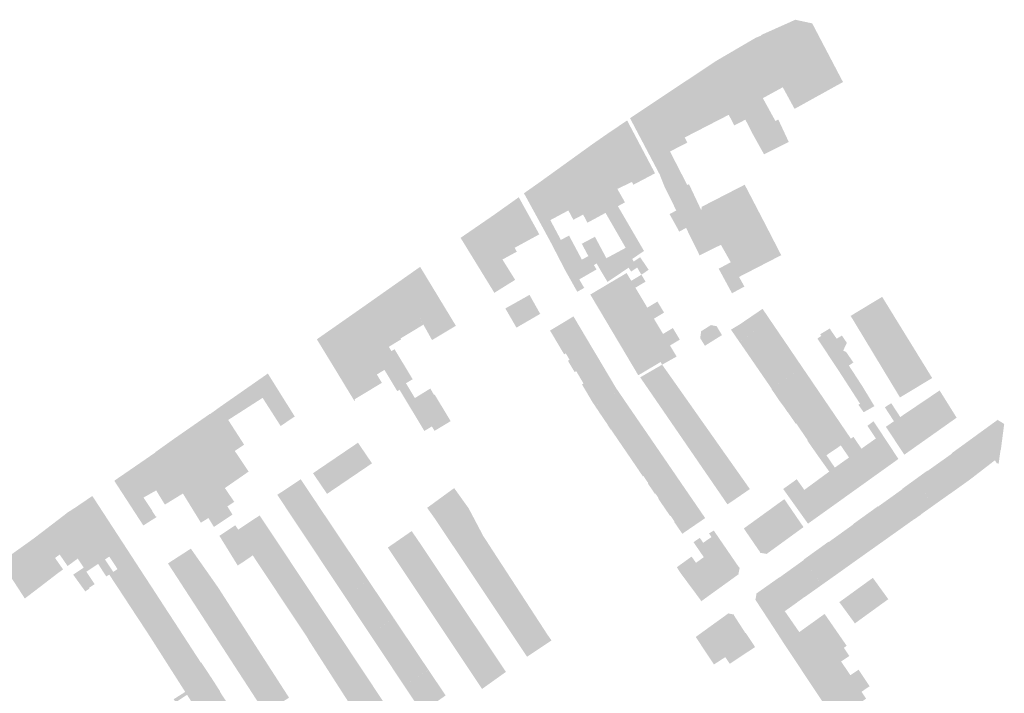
# Model space of a CAD drawing. Header units: inches. Extents: x 83302 to 84680, y 446320 to 447208.
# Tile 6 of 7: x 83901 to 84164, y 447028 to 447208. Entities that reach past the tile are written whole.
import ezdxf

# ---------------------------------------------------------------- set-up
doc = ezdxf.new("R2010")
doc.units = ezdxf.units.IN
doc.header["$MEASUREMENT"] = 0

msp = doc.modelspace()

# ---------------------------------------------------------------- hatches: boundary and pattern name
for points in [[(84111.54, 447207.39), (84112.71, 447207.14), (84112.71, 447207.04), (84120.88, 447191.46), (84107.93, 447184.29), (84097.56, 447203.3), (84099.04, 447203.9), (84098.98, 447204.03), (84108, 447208.06), (84108.02, 447208.14), (84111.54, 447207.39), (84111.54, 447207.39)], [(84099.45, 447187.15), (84092.28, 447200.22), (84097.56, 447203.3), (84104.78, 447190.07), (84099.45, 447187.15)], [(84092.28, 447200.22), (84102.81, 447181.04), (84103.57, 447181.46), (84106.39, 447175.43), (84099.77, 447172.13), (84096.77, 447177.52), (84094.78, 447181.4), (84086.97, 447197.12), (84092.28, 447200.22), (84092.28, 447200.22)], [(84086.97, 447197.12), (84094.78, 447181.4), (84093.08, 447180.52), (84091.8, 447179.86), (84090.34, 447182.7), (84089.57, 447182.31), (84088.89, 447183.51), (84088.59, 447183.31), (84085.34, 447189.43), (84082.34, 447194.04), (84086.97, 447197.12), (84086.97, 447197.12)], [(84083.45, 447179.16), (84080.15, 447184.87), (84080.65, 447185.19), (84079.37, 447186.88), (84080.01, 447187.39), (84077.56, 447190.87), (84082.34, 447194.04), (84085.34, 447189.43), (84088.59, 447183.31), (84088.89, 447183.51), (84089.57, 447182.31), (84083.45, 447179.16)], [(84078.55, 447176.64), (84072.85, 447187.73), (84077.56, 447190.87), (84080.01, 447187.39), (84079.37, 447186.88), (84080.65, 447185.19), (84080.15, 447184.87), (84083.45, 447179.16), (84078.55, 447176.64)], [(84072.85, 447187.73), (84079.26, 447175.28), (84074.62, 447172.89), (84073.71, 447172.77), (84067.65, 447184.28), (84072.85, 447187.73), (84072.85, 447187.73)], [(84067.65, 447184.28), (84073.71, 447172.77), (84074.62, 447172.89), (84077.94, 447166.44), (84073.06, 447163.71), (84071.87, 447166.73), (84064.05, 447181.57), (84063.95, 447181.75), (84063.93, 447181.8), (84067.65, 447184.28), (84067.65, 447184.28)], [(84063.25, 447181.01), (84070.62, 447167.06), (84065.19, 447164.19), (84064.82, 447163.99), (84064.46, 447164.75), (84058.01, 447177.72), (84063.15, 447181.19), (84063.25, 447181.01), (84063.25, 447181.01)], [(84058.01, 447177.72), (84064.46, 447164.75), (84060.54, 447162.89), (84062.58, 447159.29), (84060.69, 447158.26), (84058.73, 447157.2), (84056.63, 447161.08), (84059.29, 447162.47), (84057.41, 447165.88), (84058.62, 447166.58), (84054.01, 447174.94), (84058.01, 447177.72), (84058.01, 447177.72)], [(84054.01, 447174.94), (84058.62, 447166.58), (84057.41, 447165.88), (84059.29, 447162.47), (84056.63, 447161.08), (84058.73, 447157.2), (84060.69, 447158.26), (84067.67, 447146.29), (84064.51, 447144.15), (84062.77, 447147.13), (84057.38, 447156.47), (84048.86, 447171.23), (84054.01, 447174.94), (84054.01, 447174.94)], [(84048.86, 447171.23), (84057.38, 447156.47), (84052.55, 447153.85), (84051.39, 447156.02), (84050.06, 447158.52), (84044.56, 447168.13), (84048.86, 447171.23), (84048.86, 447171.23)], [(84044.56, 447168.13), (84050.06, 447158.52), (84051.39, 447156.02), (84048.78, 447154.63), (84047.45, 447157.13), (84044.56, 447155.58), (84039.63, 447164.58), (84044.56, 447168.13), (84044.56, 447168.13)], [(84077.94, 447166.44), (84079.24, 447163.92), (84079.7, 447164.14), (84082.98, 447157.18), (84077.96, 447154.4), (84077.71, 447154.27), (84076.3, 447157.12), (84073.06, 447163.71), (84077.94, 447166.44), (84077.94, 447166.44)], [(84042.61, 447154.54), (84045.44, 447149.24), (84047.62, 447150.41), (84051.05, 447143.98), (84046.55, 447141.21), (84042.93, 447148.22), (84040.2, 447153.26), (84035.57, 447161.72), (84039.63, 447164.58), (84044.56, 447155.58), (84042.61, 447154.54), (84042.61, 447154.54)], [(84099.84, 447153.94), (84104.36, 447145.16), (84093.08, 447139.35), (84090.87, 447143.28), (84088.24, 447147.94), (84083.73, 447156.22), (84083.48, 447156.08), (84082.98, 447157.18), (84083.12, 447158.11), (84085.83, 447159.5), (84094.6, 447164.01), (84099.84, 447153.94), (84099.84, 447153.94)], [(84027.49, 447155.9), (84034.18, 447160.66), (84039.67, 447150.73), (84039.57, 447150.68), (84033.08, 447147.14), (84027.49, 447155.9), (84027.49, 447155.9)], [(84027.49, 447155.9), (84033.08, 447147.14), (84033.65, 447146.1), (84031.82, 447145.1), (84029.81, 447144.01), (84029.68, 447143.93), (84023.87, 447153.41), (84027.49, 447155.9), (84027.49, 447155.9)], [(84076.3, 447157.12), (84077.71, 447154.27), (84077.96, 447154.4), (84078.91, 447152.47), (84077.1, 447151.46), (84074.51, 447156.14), (84076.3, 447157.12), (84076.3, 447157.12)], [(84082.98, 447157.18), (84083.48, 447156.08), (84083.73, 447156.22), (84088.24, 447147.94), (84082.53, 447145.12), (84078.91, 447152.47), (84077.96, 447154.4), (84082.98, 447157.18), (84082.98, 447157.18)], [(84023.87, 447153.41), (84029.68, 447143.93), (84029.81, 447144.01), (84033.21, 447138.57), (84027.65, 447135.1), (84018.62, 447149.8), (84023.87, 447153.41), (84023.87, 447153.41)], [(84055.01, 447142.96), (84054.26, 447142.49), (84054.99, 447141.36), (84050.35, 447138.69), (84051.68, 447136.42), (84049.82, 447135.38), (84046.55, 447141.21), (84051.05, 447143.98), (84052.79, 447144.91), (84051.03, 447148.22), (84054.55, 447150.09), (84057.61, 447144.35), (84055.01, 447142.96), (84055.01, 447142.96)], [(84064.92, 447143.46), (84066.64, 447144.62), (84068.91, 447141.26), (84066.97, 447139.93), (84065.84, 447141.87), (84064.24, 447140.78), (84063.54, 447141.81), (84057.91, 447138.01), (84056.54, 447140.29), (84056.02, 447141.15), (84055.01, 447142.96), (84057.61, 447144.35), (84058.15, 447144.64), (84062.77, 447147.13), (84064.51, 447144.15), (84064.92, 447143.46), (84064.92, 447143.46)], [(84007.8, 447142.05), (84017.36, 447126.29), (84010.98, 447122.47), (84006.76, 447130.02), (84007.52, 447130.64), (84002.95, 447138.64), (84007.8, 447142.05), (84007.8, 447142.05)], [(84093.08, 447139.35), (84094.52, 447136.78), (84091.2, 447134.98), (84087.65, 447141.54), (84090.87, 447143.28), (84093.08, 447139.35), (84093.08, 447139.35)], [(84068.08, 447138.08), (84065.37, 447136.46), (84055.68, 447130.65), (84053.31, 447134.63), (84058.19, 447137.54), (84063.01, 447140.39), (84064.26, 447138.31), (84066.97, 447139.93), (84068.08, 447138.08), (84068.08, 447138.08)], [(84006.76, 447130.02), (84008.67, 447126.58), (84004.97, 447124.35), (84002.59, 447122.92), (83995.94, 447133.71), (84002.95, 447138.64), (84007.52, 447130.64), (84006.76, 447130.02)], [(84067.34, 447133.17), (84057.61, 447127.4), (84055.68, 447130.65), (84065.37, 447136.46), (84067.34, 447133.17), (84067.34, 447133.17)], [(84002.71, 447122.65), (83999.43, 447120.67), (84000.13, 447119.51), (84000.96, 447120.01), (84005.8, 447112), (84004.04, 447110.94), (83991.76, 447130.76), (83995.94, 447133.71), (84002.59, 447122.92), (84002.56, 447122.9), (84002.71, 447122.65), (84002.71, 447122.65)], [(84039.91, 447129.47), (84033.56, 447125.79), (84030.59, 447130.92), (84037.05, 447134.55), (84039.91, 447129.47), (84039.91, 447129.47)], [(84133.07, 447131.25), (84124.72, 447125.98), (84122.93, 447128.93), (84129.03, 447132.62), (84131.36, 447134.02), (84133.07, 447131.25), (84133.07, 447131.25)], [(84069.44, 447129.66), (84059.7, 447123.88), (84057.61, 447127.4), (84067.34, 447133.17), (84068.55, 447131.14), (84071.26, 447132.76), (84072.16, 447131.27), (84069.44, 447129.66), (84069.44, 447129.66)], [(84071.6, 447126.05), (84061.85, 447120.27), (84059.7, 447123.88), (84069.44, 447129.66), (84072.16, 447131.27), (84073.03, 447129.81), (84070.32, 447128.19), (84071.6, 447126.05), (84071.6, 447126.05)], [(84135.06, 447128.01), (84126.68, 447122.73), (84124.72, 447125.98), (84133.07, 447131.25), (84135.06, 447128.01), (84135.06, 447128.01)], [(83991.76, 447130.76), (84004.04, 447110.94), (84004.01, 447110.92), (84006.39, 447106.96), (84010.53, 447109.51), (84011.5, 447107.8), (84011.67, 447107.91), (84015.96, 447100.79), (84014.91, 447100.15), (84011.65, 447098.19), (84010.94, 447099.37), (84008.93, 447098.16), (84002.29, 447109.18), (84001.68, 447108.81), (83998.26, 447114.49), (83996.61, 447113.49), (83987.29, 447127.64), (83991.74, 447130.75), (83991.76, 447130.76), (83991.76, 447130.76)], [(84042.54, 447125.01), (84048.43, 447128.56), (84048.81, 447128.79), (84050.76, 447125.51), (84044.47, 447121.76), (84042.54, 447125.01)], [(84101.48, 447127.71), (84093.15, 447122.01), (84090.93, 447125.25), (84093.38, 447126.73), (84098.28, 447130.07), (84099.38, 447130.81), (84101.48, 447127.71), (84101.48, 447127.71)], [(83987.29, 447127.64), (83996.61, 447113.49), (83996.23, 447113.27), (83997.57, 447111.03), (83990.26, 447106.62), (83990.42, 447106.34), (83990.21, 447106.21), (83988.26, 447109.41), (83985.61, 447113.78), (83980.18, 447122.67), (83987.29, 447127.64), (83987.29, 447127.64)], [(84073.76, 447122.45), (84063.99, 447116.66), (84061.85, 447120.27), (84071.6, 447126.05), (84072.76, 447124.11), (84075.38, 447125.68), (84076.39, 447124.01), (84073.76, 447122.45), (84073.76, 447122.45)], [(84083.96, 447120.94), (84082.69, 447122.97), (84082.95, 447124.82), (84085.55, 447126.47), (84087.09, 447126.18), (84088.52, 447123.8), (84083.96, 447120.94), (84083.96, 447120.94)], [(84093.16, 447122.01), (84101.48, 447127.71), (84103.57, 447124.65), (84095.3, 447118.91), (84093.16, 447122.01)], [(84136.95, 447124.95), (84128.55, 447119.65), (84126.68, 447122.73), (84135.06, 447128.01), (84136.95, 447124.95), (84136.95, 447124.95)], [(84044.47, 447121.76), (84050.76, 447125.51), (84052.65, 447122.32), (84046.76, 447118.91), (84046.31, 447118.65), (84044.47, 447121.76)], [(84074.62, 447121.01), (84076.39, 447118.06), (84075.59, 447117.61), (84072.51, 447115.89), (84072.1, 447116.59), (84066.14, 447113.05), (84064.5, 447115.8), (84063.99, 447116.66), (84073.76, 447122.45), (84076.39, 447124.01), (84077.24, 447122.58), (84074.62, 447121.01), (84074.62, 447121.01)], [(84095.3, 447118.91), (84103.57, 447124.65), (84105.69, 447121.54), (84097.44, 447115.8), (84095.3, 447118.91)], [(84117.36, 447125.57), (84117.4, 447125.49), (84117.73, 447124.94), (84119.2, 447122.82), (84115.73, 447120.31), (84114.03, 447122.86), (84115.07, 447123.58), (84114.77, 447124.01), (84117.36, 447125.57), (84117.36, 447125.57)], [(84119.2, 447122.82), (84120.58, 447123.68), (84121.91, 447121.74), (84120.94, 447119.66), (84121.44, 447119.42), (84117.83, 447117.14), (84115.73, 447120.31), (84119.2, 447122.82), (84119.2, 447122.82)], [(84138.89, 447121.8), (84130.46, 447116.48), (84128.55, 447119.65), (84136.95, 447124.95), (84138.89, 447121.8), (84138.89, 447121.8)], [(84047.32, 447116.94), (84047.76, 447117.2), (84046.76, 447118.91), (84052.65, 447122.32), (84054.38, 447119.42), (84054.54, 447119.16), (84048.27, 447115.34), (84047.32, 447116.94)], [(84097.44, 447115.8), (84105.69, 447121.54), (84107.81, 447118.41), (84099.58, 447112.69), (84097.44, 447115.8)], [(84140.78, 447118.73), (84132.32, 447113.4), (84130.46, 447116.48), (84138.89, 447121.8), (84139.6, 447120.66), (84140.78, 447118.73), (84140.78, 447118.73)], [(84049.55, 447114.15), (84049.13, 447113.9), (84048.27, 447115.34), (84054.54, 447119.16), (84055.17, 447118.09), (84056.09, 447116.55), (84056.44, 447115.96), (84050.5, 447112.53), (84049.55, 447114.15)], [(84099.58, 447112.69), (84107.81, 447118.41), (84110, 447115.19), (84101.79, 447109.48), (84099.58, 447112.69)], [(84121.44, 447119.42), (84121.71, 447119.29), (84123.66, 447116.48), (84122.46, 447115.65), (84119.96, 447113.92), (84117.83, 447117.14), (84121.44, 447119.42), (84121.44, 447119.42)], [(84142.61, 447115.77), (84134.13, 447110.42), (84132.32, 447113.4), (84140.78, 447118.73), (84141.05, 447118.29), (84142.61, 447115.77), (84142.61, 447115.77)], [(84051.09, 447110.6), (84051.49, 447110.84), (84050.5, 447112.53), (84056.44, 447115.96), (84058.3, 447112.82), (84051.99, 447109.08), (84051.09, 447110.6)], [(84074.83, 447112.61), (84069.19, 447108.8), (84068.6, 447109.66), (84066.65, 447112.5), (84072.51, 447115.89), (84074.83, 447112.61)], [(84112.17, 447112.01), (84103.88, 447106.25), (84101.72, 447109.43), (84110, 447115.19), (84112.17, 447112.01), (84112.17, 447112.01)], [(84122.46, 447115.65), (84124.41, 447112.66), (84121.83, 447111.03), (84120.09, 447113.72), (84119.96, 447113.92), (84122.46, 447115.65), (84122.46, 447115.65)], [(84144.74, 447112.31), (84136.12, 447107.12), (84134.13, 447110.42), (84142.61, 447115.77), (84144.55, 447112.61), (84144.74, 447112.31), (84144.74, 447112.31)], [(83967.07, 447113.51), (83974.26, 447102.03), (83972.16, 447100.61), (83970.5, 447099.48), (83963.22, 447110.83), (83967.07, 447113.51), (83967.07, 447113.51)], [(84051.99, 447109.08), (84058.3, 447112.82), (84060.25, 447109.55), (84053.93, 447105.79), (84051.99, 447109.08)], [(84076.85, 447109.75), (84071.17, 447105.92), (84069.19, 447108.8), (84074.83, 447112.61), (84076.85, 447109.75)], [(84124.41, 447112.66), (84126.21, 447109.89), (84126.36, 447109.64), (84123.78, 447108.01), (84121.83, 447111.03), (84124.41, 447112.66), (84124.41, 447112.66)], [(83963.22, 447110.83), (83965.67, 447107.01), (83961.21, 447104.14), (83958.81, 447107.75), (83963.22, 447110.83)], [(84114.26, 447108.93), (84106.05, 447103.22), (84105.17, 447104.52), (84103.9, 447106.22), (84103.88, 447106.25), (84112.17, 447112.01), (84114.26, 447108.93), (84114.26, 447108.93)], [(83961.21, 447104.14), (83956.47, 447101.1), (83954.24, 447104.56), (83958.81, 447107.75), (83961.21, 447104.14)], [(84060.7, 447108.9), (84054.65, 447104.75), (84053.93, 447105.79), (84060.25, 447109.55), (84060.7, 447108.9)], [(84055.52, 447103.4), (84055.53, 447103.41), (84054.64, 447104.74), (84060.7, 447108.9), (84062.87, 447105.72), (84056.72, 447101.64), (84055.52, 447103.4)], [(84078.95, 447106.77), (84073.24, 447102.91), (84071.17, 447105.92), (84076.85, 447109.75), (84078.95, 447106.77)], [(84116.39, 447105.8), (84108.35, 447100.22), (84108.4, 447100.14), (84108.28, 447100.06), (84106.08, 447103.24), (84114.26, 447108.93), (84116.39, 447105.8)], [(84126.36, 447109.64), (84127.92, 447107.05), (84125.44, 447105.44), (84123.78, 447108.01), (84126.36, 447109.64), (84126.36, 447109.64)], [(84148.68, 447105.86), (84149.72, 447104.19), (84151.27, 447101.71), (84147.98, 447099.38), (84143.21, 447106.62), (84146.72, 447108.99), (84148.68, 447105.86), (84148.68, 447105.86)], [(83958.7, 447097.65), (83960.74, 447094.48), (83958.23, 447092.81), (83956.12, 447095.9), (83951.68, 447102.37), (83951.87, 447102.49), (83951.7, 447102.73), (83954.24, 447104.56), (83958.7, 447097.65)], [(84058.02, 447099.74), (84056.72, 447101.64), (84062.87, 447105.72), (84065, 447102.62), (84058.82, 447098.46), (84057.99, 447099.71), (84058.02, 447099.74)], [(84081.07, 447103.76), (84075.33, 447099.86), (84073.24, 447102.91), (84078.95, 447106.77), (84081.07, 447103.76)], [(84118.51, 447102.69), (84110.47, 447097.1), (84108.4, 447100.14), (84108.35, 447100.22), (84116.39, 447105.8), (84118.51, 447102.69), (84118.51, 447102.69)], [(84127.92, 447107.05), (84129.28, 447104.79), (84127.66, 447103.87), (84126.4, 447103.17), (84125.01, 447105.16), (84125.44, 447105.44), (84127.92, 447107.05), (84127.92, 447107.05)], [(84136.2, 447101.89), (84140.99, 447094.44), (84138.49, 447092.67), (84137.28, 447091.81), (84132.35, 447099.29), (84132.44, 447099.35), (84134.51, 447100.75), (84132.13, 447104.41), (84132.07, 447104.48), (84133.78, 447105.59), (84136.2, 447101.89), (84136.2, 447101.89)], [(84143.21, 447106.62), (84147.98, 447099.38), (84144.69, 447097.05), (84139.87, 447104.37), (84143.21, 447106.62), (84143.21, 447106.62)], [(83956.12, 447095.9), (83959.63, 447090.76), (83961.93, 447087.29), (83961.75, 447087.17), (83955.58, 447082.89), (83958.09, 447079.21), (83956.25, 447077.98), (83957.62, 447075.8), (83952.65, 447072.5), (83951.23, 447074.81), (83953.1, 447075.96), (83940.78, 447095.2), (83941.8, 447095.93), (83951.51, 447102.68), (83951.53, 447102.65), (83951.7, 447102.73), (83951.87, 447102.49), (83951.68, 447102.37), (83956.12, 447095.9), (83956.12, 447095.9)], [(84058.87, 447098.5), (84065, 447102.62), (84065.15, 447102.4), (84066.7, 447100.14), (84067.08, 447099.59), (84060.98, 447095.4), (84058.87, 447098.5)], [(84083.21, 447100.72), (84077.43, 447096.81), (84075.33, 447099.86), (84081.07, 447103.76), (84083.21, 447100.72)], [(84111.33, 447095.63), (84111.43, 447095.7), (84110.47, 447097.1), (84118.51, 447102.69), (84120.63, 447099.57), (84112.55, 447093.86), (84111.33, 447095.63)], [(84139.87, 447104.37), (84144.69, 447097.05), (84140.99, 447094.44), (84136.2, 447101.89), (84138.43, 447103.4), (84139.87, 447104.37), (84139.87, 447104.37)], [(84060.98, 447095.4), (84067.08, 447099.59), (84069.18, 447096.53), (84063.1, 447092.3), (84060.98, 447095.4)], [(84085.35, 447097.7), (84079.52, 447093.76), (84079.46, 447093.85), (84077.43, 447096.81), (84083.21, 447100.72), (84085.35, 447097.7)], [(84120.3, 447094.28), (84118.45, 447093.02), (84116.45, 447091.67), (84114.86, 447090.58), (84112.55, 447093.86), (84120.63, 447099.57), (84122.99, 447096.11), (84121.86, 447095.34), (84120.3, 447094.28), (84120.3, 447094.28)], [(84131.32, 447097.32), (84135.7, 447090.68), (84134.32, 447089.68), (84132.24, 447088.2), (84127.58, 447094.67), (84127.65, 447094.72), (84129.68, 447096.15), (84127.41, 447099.53), (84129.04, 447100.74), (84131.32, 447097.32), (84131.32, 447097.32)], [(84162.2, 447101.14), (84164.02, 447100.02), (84163.98, 447099.92), (84163.09, 447093.1), (84163.02, 447093.12), (84162.51, 447089.45), (84162.07, 447089.47), (84156.75, 447097.15), (84161.3, 447100.45), (84162.13, 447101.05), (84162.2, 447101.14), (84162.2, 447101.14)], [(84087.45, 447094.71), (84081.59, 447090.75), (84080.71, 447092.03), (84079.52, 447093.76), (84085.35, 447097.7), (84087.45, 447094.71)], [(84158.24, 447087.79), (84153.35, 447094.67), (84155.85, 447096.49), (84156.75, 447097.15), (84161.49, 447090.3), (84158.24, 447087.79)], [(83940.78, 447095.2), (83953.1, 447075.96), (83951.23, 447074.81), (83951.19, 447074.88), (83949.17, 447073.63), (83947.46, 447076.4), (83946.29, 447078.29), (83944.36, 447081.43), (83936.97, 447092.39), (83936.94, 447092.46), (83940.78, 447095.2), (83940.78, 447095.2)], [(83994.76, 447089.75), (83994.92, 447089.5), (83982.9, 447081.34), (83979.15, 447086.86), (83988.12, 447092.95), (83991.18, 447095.02), (83994.76, 447089.75), (83994.76, 447089.75)], [(84063.1, 447092.3), (84069.18, 447096.53), (84071.31, 447093.42), (84065.15, 447089.3), (84063.1, 447092.3)], [(84089.58, 447091.69), (84083.68, 447087.7), (84081.59, 447090.75), (84087.45, 447094.71), (84089.58, 447091.69)], [(84124.12, 447092.21), (84128.79, 447085.73), (84125.33, 447083.25), (84120.66, 447089.76), (84122.5, 447091.06), (84120.3, 447094.28), (84121.86, 447095.34), (84124.12, 447092.21), (84124.12, 447092.21)], [(84127.58, 447094.67), (84132.24, 447088.2), (84128.79, 447085.73), (84124.12, 447092.21), (84121.86, 447095.34), (84122.99, 447096.11), (84123.68, 447096.57), (84125.82, 447093.42), (84127.58, 447094.67), (84127.58, 447094.67)], [(84154.99, 447085.28), (84149.98, 447092.23), (84153.35, 447094.67), (84158.24, 447087.79), (84154.99, 447085.28)], [(83936.97, 447092.39), (83944.36, 447081.43), (83939.55, 447078.47), (83938.77, 447079.72), (83937.21, 447082.26), (83932.51, 447089.32), (83936.97, 447092.39), (83936.97, 447092.39)], [(84066.35, 447087.54), (84065.15, 447089.3), (84071.31, 447093.42), (84073.42, 447090.34), (84067.33, 447086.08), (84066.33, 447087.53), (84066.35, 447087.54)], [(84091.69, 447088.71), (84085.75, 447084.7), (84083.68, 447087.7), (84089.58, 447091.69), (84091.69, 447088.71)], [(84120.66, 447089.76), (84125.33, 447083.25), (84121.88, 447080.78), (84117.2, 447087.3), (84114.86, 447090.58), (84116.45, 447091.67), (84116.63, 447091.4), (84118.7, 447088.36), (84120.66, 447089.76), (84120.66, 447089.76)], [(84149.98, 447092.23), (84154.99, 447085.28), (84154.75, 447085.1), (84153.5, 447084.21), (84151.71, 447082.93), (84146.83, 447089.84), (84150.03, 447092.12), (84149.98, 447092.23), (84149.98, 447092.23)], [(83932.51, 447089.32), (83937.21, 447082.26), (83933.91, 447080.4), (83929.43, 447087.2), (83932.51, 447089.32), (83932.51, 447089.32)], [(84068.7, 447084.11), (84068.82, 447084.19), (84067.51, 447086.12), (84067.36, 447086.02), (84067.33, 447086.08), (84073.42, 447090.34), (84074.04, 447089.43), (84074.99, 447088.05), (84075.54, 447087.25), (84069.45, 447083.02), (84068.7, 447084.11)], [(84149.9, 447081.65), (84148.27, 447080.5), (84143.49, 447087.46), (84146.83, 447089.84), (84151.71, 447082.93), (84149.91, 447081.64), (84149.9, 447081.65)], [(83933.91, 447080.4), (83933.82, 447080.34), (83936.17, 447076.81), (83936.11, 447076.77), (83937.16, 447075.18), (83937.3, 447075.26), (83937.34, 447075.19), (83937.36, 447075.16), (83933.77, 447072.89), (83932.22, 447075.28), (83931.79, 447075.94), (83926.08, 447084.72), (83926.13, 447084.94), (83929.43, 447087.2), (83933.91, 447080.4), (83933.91, 447080.4)], [(84069.45, 447083.02), (84075.54, 447087.25), (84077.65, 447084.16), (84071.71, 447079.96), (84071.59, 447080.14), (84070.72, 447081.42), (84070.6, 447081.34), (84069.45, 447083.02)], [(84093.79, 447085.73), (84087.84, 447081.65), (84085.75, 447084.7), (84091.69, 447088.71), (84093.79, 447085.73)], [(84117.2, 447087.3), (84121.88, 447080.78), (84115.07, 447075.91), (84110.39, 447082.29), (84110.54, 447082.4), (84116.05, 447086.45), (84117.2, 447087.3), (84117.2, 447087.3)], [(84145.11, 447078.25), (84140.11, 447085.13), (84142.53, 447086.89), (84143.42, 447087.53), (84143.46, 447087.44), (84143.49, 447087.46), (84148.27, 447080.5), (84145.11, 447078.25)], [(83977.03, 447083.51), (83977.92, 447082.18), (83971.67, 447077.97), (83969.6, 447081.08), (83975.88, 447085.23), (83977.03, 447083.51)], [(84071.48, 447080.06), (84071.59, 447080.14), (84071.71, 447079.96), (84077.65, 447084.16), (84079.73, 447081.13), (84073.62, 447076.93), (84071.48, 447080.06)], [(84095.98, 447082.62), (84095.98, 447082.62), (84091.93, 447079.84), (84089.99, 447078.52), (84087.84, 447081.65), (84093.79, 447085.73), (84095.98, 447082.62)], [(84110.39, 447082.29), (84115.07, 447075.91), (84111.52, 447073.37), (84106.95, 447079.76), (84104.89, 447082.64), (84108.51, 447085.24), (84110.54, 447082.4), (84110.39, 447082.29), (84110.39, 447082.29)], [(84145.11, 447078.25), (84141.76, 447075.87), (84136.78, 447082.72), (84138.43, 447083.92), (84140.11, 447085.13), (84145.13, 447078.22), (84145.11, 447078.25)], [(83978.68, 447081.04), (83979.77, 447079.41), (83979.92, 447079.19), (83973.66, 447074.97), (83971.67, 447077.97), (83977.92, 447082.18), (83978.68, 447081.04)], [(84016.9, 447082.88), (84020.76, 447077.5), (84013.46, 447072.15), (84013.36, 447072.3), (84011.4, 447075.2), (84009.67, 447077.6), (84016.9, 447082.88), (84016.9, 447082.88)], [(84073.62, 447076.93), (84079.73, 447081.13), (84081.84, 447078.06), (84075.84, 447073.92), (84074.75, 447075.52), (84074.64, 447075.44), (84073.62, 447076.93)], [(84140.02, 447074.63), (84138.44, 447073.51), (84138.45, 447073.49), (84133.5, 447080.25), (84136.76, 447082.59), (84136.71, 447082.68), (84136.78, 447082.72), (84141.79, 447075.83), (84141.64, 447075.72), (84140.04, 447074.6), (84140.02, 447074.63)], [(83925.82, 447072.06), (83927.49, 447069.49), (83927.92, 447068.84), (83931.87, 447062.77), (83927.62, 447060.09), (83926.88, 447061.22), (83924.68, 447064.57), (83915.91, 447077.9), (83920.04, 447080.71), (83920.23, 447080.64), (83925.82, 447072.06), (83925.82, 447072.06)], [(83981.91, 447076.2), (83975.67, 447071.95), (83973.66, 447074.97), (83979.92, 447079.19), (83981.91, 447076.2)], [(84103.06, 447078.39), (84105.2, 447079.93), (84110.32, 447072.45), (84106.42, 447069.61), (84101.28, 447077.09), (84103.06, 447078.39)], [(84135.11, 447071.14), (84130.15, 447077.97), (84130.21, 447078.02), (84130.29, 447077.95), (84133.5, 447080.25), (84138.44, 447073.51), (84135.11, 447071.14)], [(83913.18, 447076.08), (83921.7, 447062.61), (83918.55, 447060.53), (83920.75, 447057.19), (83919.21, 447056.19), (83919.35, 447055.98), (83918.24, 447055.27), (83915.01, 447059.74), (83917.84, 447061.61), (83916.24, 447064.03), (83909.93, 447073.59), (83913.18, 447076.08), (83913.18, 447076.08)], [(83915.91, 447077.9), (83924.68, 447064.57), (83923.52, 447063.81), (83924.5, 447062.33), (83925.74, 447060.46), (83923.88, 447059.25), (83922.65, 447061.11), (83921.7, 447062.61), (83913.18, 447076.08), (83913.16, 447076.12), (83915.84, 447077.85), (83915.91, 447077.91), (83915.91, 447077.9), (83915.91, 447077.9)], [(83981.91, 447076.2), (83984.01, 447073.07), (83984.01, 447073.07), (83977.66, 447068.95), (83975.67, 447071.95), (83981.91, 447076.2)], [(84022.79, 447073.66), (84015.77, 447068.69), (84013.49, 447072.11), (84013.46, 447072.15), (84020.76, 447077.5), (84022.79, 447073.66)], [(84075.74, 447073.84), (84075.84, 447073.92), (84081.84, 447078.06), (84084.03, 447074.86), (84081.35, 447073.03), (84078.01, 447070.74), (84077.91, 447070.67), (84075.74, 447073.84)], [(84101.28, 447077.09), (84106.42, 447069.61), (84102.6, 447066.83), (84097.53, 447074.38), (84099.82, 447076.04), (84099.82, 447076.04), (84101.28, 447077.09)], [(84128.45, 447066.41), (84123.6, 447073.26), (84124.26, 447073.73), (84125.72, 447074.78), (84126.86, 447075.6), (84131.79, 447068.78), (84128.45, 447066.41)], [(84131.79, 447068.78), (84126.86, 447075.6), (84130.15, 447077.97), (84135.11, 447071.14), (84131.79, 447068.78)], [(83909.93, 447073.59), (83916.24, 447064.03), (83913.52, 447062.04), (83911.41, 447065.11), (83907.19, 447071.49), (83909.93, 447073.59), (83909.93, 447073.59)], [(83967.1, 447072.24), (83969.19, 447069.1), (83960.89, 447063.41), (83959.02, 447062.17), (83955.35, 447068.13), (83954.4, 447069.66), (83954.12, 447070.12), (83958.35, 447072.95), (83959.14, 447071.77), (83964.69, 447075.45), (83964.88, 447075.58), (83967.1, 447072.24), (83967.1, 447072.24)], [(83986.02, 447070.07), (83979.68, 447065.92), (83977.66, 447068.95), (83984.01, 447073.07), (83986.02, 447070.07)], [(84024.7, 447070.02), (84018.06, 447065.26), (84017.1, 447066.7), (84015.77, 447068.69), (84022.79, 447073.66), (84024.7, 447070.02)], [(84095.84, 447073.16), (84097.53, 447074.38), (84102.6, 447066.83), (84100.4, 447065.23), (84100.35, 447065.3), (84098.89, 447065.55), (84098.82, 447065.52), (84098.67, 447065.72), (84098.71, 447065.76), (84097.78, 447067.1), (84094.63, 447071.69), (84094.36, 447072.09), (84095.84, 447073.16), (84095.84, 447073.16)], [(84125.1, 447064.03), (84120.32, 447070.79), (84123.62, 447073.15), (84123.55, 447073.22), (84123.6, 447073.26), (84128.45, 447066.41), (84125.1, 447064.03)], [(83907.19, 447071.49), (83911.41, 447065.11), (83910.16, 447064.2), (83912.31, 447061.15), (83910.87, 447060.09), (83904.45, 447069.4), (83907.19, 447071.49), (83907.19, 447071.49)], [(84007.66, 447068.29), (84001.4, 447063.61), (83999.15, 447066.97), (84005.54, 447071.39), (84007.56, 447068.44), (84007.66, 447068.29), (84007.66, 447068.29)], [(84087.72, 447069.5), (84092.03, 447063.21), (84093.1, 447061.65), (84093.16, 447061.68), (84093.28, 447061.44), (84093.22, 447061.37), (84092.92, 447059.93), (84092.97, 447059.85), (84090.75, 447058.24), (84084.42, 447067.24), (84084.3, 447067.15), (84083.5, 447068.27), (84085.72, 447069.79), (84085.05, 447070.76), (84086.2, 447071.44), (84086.34, 447071.52), (84087.72, 447069.5), (84087.72, 447069.5)], [(84121.87, 447061.73), (84117.12, 447068.49), (84120.32, 447070.79), (84125.1, 447064.03), (84121.87, 447061.73)], [(83906.42, 447056.67), (83906.08, 447056.45), (83899.77, 447066.05), (83904.45, 447069.4), (83910.87, 447060.09), (83906.42, 447056.67)], [(83971.53, 447065.58), (83973.87, 447062.05), (83967.63, 447057.97), (83963.04, 447064.89), (83969.19, 447069.1), (83971.53, 447065.58)], [(83988.01, 447067.09), (83981.67, 447062.92), (83979.68, 447065.92), (83986.02, 447070.07), (83988.01, 447067.09)], [(84010.04, 447064.74), (84003.65, 447060.23), (84002.47, 447062), (84001.4, 447063.61), (84007.66, 447068.29), (84010.04, 447064.74)], [(84025.84, 447068.28), (84027.1, 447066.35), (84020.34, 447061.85), (84018.06, 447065.26), (84024.7, 447070.02), (84025.86, 447068.29), (84025.84, 447068.28)], [(84084.42, 447067.24), (84090.75, 447058.24), (84090, 447057.7), (84086.93, 447055.49), (84081.58, 447062.91), (84083.65, 447064.41), (84080.91, 447068.42), (84082.59, 447069.57), (84083.5, 447068.27), (84084.3, 447067.15), (84084.42, 447067.24), (84084.42, 447067.24)], [(84118.6, 447059.4), (84113.68, 447066.14), (84114.83, 447066.97), (84116.49, 447068.17), (84117.04, 447068.56), (84117.12, 447068.49), (84121.87, 447061.73), (84118.6, 447059.4)], [(83902.22, 447053.46), (83902.07, 447053.37), (83895.73, 447063.16), (83899.77, 447066.05), (83906.08, 447056.45), (83906.42, 447056.67), (83902.22, 447053.46)], [(83948.55, 447063.74), (83942.35, 447059.68), (83940.36, 447062.74), (83946.48, 447066.69), (83948.55, 447063.74)], [(83990.02, 447064.1), (83983.69, 447059.89), (83981.67, 447062.92), (83988.01, 447067.09), (83988.81, 447065.9), (83988.81, 447065.9), (83990.02, 447064.1)], [(84029.21, 447063.1), (84022.63, 447058.41), (84020.34, 447061.85), (84027.1, 447066.35), (84029.21, 447063.1)], [(84115.24, 447057.02), (84110.43, 447063.8), (84113.45, 447065.98), (84113.68, 447066.14), (84118.6, 447059.4), (84115.24, 447057.02)], [(83934.04, 447059.43), (83927.7, 447055.14), (83924.66, 447059.76), (83925.74, 447060.46), (83926.88, 447061.22), (83927.62, 447060.09), (83931.87, 447062.77), (83934.04, 447059.43)], [(83950.58, 447060.86), (83944.25, 447056.75), (83942.35, 447059.68), (83948.55, 447063.74), (83950.58, 447060.86)], [(83991.98, 447061.15), (83985.65, 447056.94), (83983.69, 447059.89), (83990.02, 447064.1), (83990.9, 447062.79), (83990.89, 447062.78), (83991.98, 447061.15)], [(84012.33, 447061.3), (84006.01, 447056.7), (84004.8, 447058.52), (84004.8, 447058.52), (84003.65, 447060.23), (84010.04, 447064.74), (84012.33, 447061.3)], [(84031.55, 447059.51), (84024.92, 447054.99), (84022.63, 447058.41), (84029.21, 447063.1), (84031.55, 447059.51)], [(84081.58, 447062.91), (84086.93, 447055.49), (84085.7, 447054.6), (84082.96, 447052.62), (84082.83, 447052.82), (84082.87, 447052.86), (84082.76, 447053.01), (84077.56, 447060.01), (84076.44, 447061.71), (84076.49, 447061.75), (84080.39, 447064.57), (84081.58, 447062.91), (84081.58, 447062.91)], [(84115.24, 447057.02), (84111.88, 447054.63), (84107.19, 447061.35), (84110.43, 447063.68), (84110.36, 447063.76), (84110.43, 447063.8), (84115.24, 447057.01), (84115.24, 447057.02)], [(83952.59, 447057.99), (83946.16, 447053.81), (83944.25, 447056.75), (83950.58, 447060.86), (83952.59, 447057.99)], [(83975.87, 447059.04), (83969.7, 447054.85), (83968.62, 447056.48), (83967.71, 447057.85), (83967.71, 447057.85), (83967.63, 447057.97), (83973.87, 447062.05), (83975.87, 447059.04)], [(83993.98, 447058.19), (83987.68, 447053.88), (83985.65, 447056.94), (83991.98, 447061.15), (83991.99, 447061.16), (83993.98, 447058.19)], [(84014.62, 447057.87), (84008.23, 447053.36), (84007.16, 447054.97), (84006.86, 447055.43), (84006.01, 447056.7), (84012.33, 447061.3), (84014.62, 447057.87)], [(84110.61, 447053.72), (84110.59, 447053.76), (84108.54, 447052.28), (84103.87, 447059.03), (84103.96, 447059.09), (84104, 447059.05), (84104.63, 447059.51), (84107.19, 447061.35), (84111.88, 447054.63), (84110.61, 447053.72)], [(83934.04, 447059.43), (83936.22, 447056.1), (83929.84, 447051.88), (83927.7, 447055.14), (83934.04, 447059.43)], [(83954.92, 447054.52), (83948.44, 447050.31), (83946.16, 447053.81), (83952.59, 447057.99), (83953.76, 447056.33), (83954.84, 447054.65), (83954.92, 447054.52)], [(83975.87, 447059.04), (83977.89, 447056), (83971.77, 447051.73), (83969.7, 447054.85), (83975.87, 447059.04)], [(83995.99, 447055.17), (83989.73, 447050.79), (83987.68, 447053.88), (83993.97, 447058.18), (83994.74, 447057.03), (83995.99, 447055.17)], [(84016.91, 447054.44), (84010.52, 447049.94), (84009.36, 447051.68), (84009.36, 447051.68), (84008.23, 447053.36), (84014.62, 447057.87), (84016.91, 447054.44)], [(84033.84, 447055.99), (84027.2, 447051.57), (84024.92, 447054.99), (84031.55, 447059.51), (84033.84, 447055.99)], [(84105.32, 447049.97), (84100.64, 447056.75), (84103.87, 447059.03), (84108.54, 447052.28), (84108.55, 447052.26), (84105.32, 447049.97)], [(84130.74, 447056.29), (84133, 447053.18), (84127.77, 447049.39), (84124.07, 447046.7), (84123.44, 447047.56), (84120.1, 447052.11), (84119.9, 447052.38), (84122.35, 447054.15), (84125.14, 447056.18), (84128.87, 447058.88), (84130.74, 447056.29), (84130.74, 447056.29)], [(83936.22, 447056.1), (83938.39, 447052.76), (83931.97, 447048.63), (83929.84, 447051.88), (83936.22, 447056.1)], [(83979.87, 447053.01), (83973.76, 447048.74), (83971.77, 447051.73), (83977.89, 447056), (83979.87, 447053.01)], [(83998.45, 447051.53), (83992.15, 447047.16), (83989.73, 447050.79), (83995.99, 447055.17), (83996, 447055.18), (83998.45, 447051.53)], [(84036.08, 447052.56), (84029.47, 447048.16), (84027.2, 447051.57), (84033.84, 447055.99), (84036.08, 447052.56)], [(84100.64, 447056.75), (84105.32, 447049.97), (84101.34, 447047.1), (84100.23, 447048.79), (84097.42, 447053.08), (84097.49, 447053.14), (84097.75, 447054.58), (84097.7, 447054.67), (84100.64, 447056.75), (84100.64, 447056.75)], [(83940.49, 447049.53), (83934.09, 447045.41), (83931.97, 447048.63), (83938.39, 447052.76), (83940.49, 447049.53)], [(83957.12, 447051.1), (83950.64, 447046.91), (83948.44, 447050.31), (83954.92, 447054.52), (83954.94, 447054.49), (83957.12, 447051.1)], [(83981.9, 447049.96), (83975.69, 447045.84), (83974.64, 447047.41), (83973.76, 447048.74), (83979.87, 447053.01), (83980.44, 447052.16), (83981.9, 447049.96)], [(84012.8, 447046.52), (84010.98, 447049.24), (84010.52, 447049.94), (84016.91, 447054.44), (84019.21, 447051), (84012.8, 447046.52)], [(84038.23, 447049.25), (84038.07, 447049.15), (84031.76, 447044.73), (84029.47, 447048.16), (84036.08, 447052.56), (84038.23, 447049.25)], [(83942.74, 447046.09), (83936.32, 447041.96), (83935.3, 447043.56), (83934.09, 447045.41), (83940.49, 447049.53), (83942.74, 447046.09)], [(83959.23, 447047.82), (83952.76, 447043.65), (83950.64, 447046.91), (83957.12, 447051.1), (83959.23, 447047.82), (83959.23, 447047.82)], [(83984.15, 447046.57), (83977.95, 447042.43), (83975.69, 447045.84), (83981.9, 447049.96), (83984.15, 447046.57)], [(84000.74, 447048.12), (83994.42, 447043.74), (83992.15, 447047.16), (83998.44, 447051.52), (83999.54, 447049.87), (83999.56, 447049.88), (84000.74, 447048.12)], [(84021.5, 447047.57), (84015.1, 447043.08), (84015.07, 447043.11), (84012.8, 447046.52), (84019.21, 447051), (84021.5, 447047.57)], [(84094.8, 447044.09), (84088.33, 447039.35), (84089.42, 447037.69), (84086.38, 447035.72), (84085.28, 447037.38), (84081.5, 447043.07), (84084.48, 447045.23), (84089.75, 447049.03), (84089.76, 447049.04), (84090.09, 447049.28), (84090.12, 447049.4), (84090.22, 447049.37), (84091.71, 447049.06), (84091.69, 447048.92), (84093.48, 447046.14), (84094.8, 447044.09), (84094.8, 447044.09)], [(84105.32, 447049.97), (84109.2, 447044.37), (84105.04, 447041.39), (84103.53, 447043.72), (84101.34, 447047.1), (84105.32, 447049.97), (84105.32, 447049.97)], [(83960.26, 447046.24), (83961.35, 447044.54), (83954.89, 447040.37), (83952.76, 447043.65), (83959.23, 447047.82), (83960.26, 447046.24)], [(84003.04, 447044.66), (83996.72, 447040.28), (83994.42, 447043.74), (84000.73, 447048.11), (84001.88, 447046.4), (84003.04, 447044.66)], [(84021.5, 447047.57), (84023.8, 447044.13), (84017.37, 447039.67), (84016.29, 447041.28), (84015.1, 447043.08), (84021.5, 447047.57)], [(84040.57, 447045.66), (84034.04, 447041.32), (84031.76, 447044.73), (84038.07, 447049.15), (84038.23, 447049.25), (84040.57, 447045.66)], [(84119.09, 447044.73), (84107.86, 447037.14), (84105.04, 447041.39), (84109.2, 447044.37), (84111.18, 447045.8), (84113.19, 447047.24), (84115.74, 447049.08), (84115.97, 447049.24), (84119.09, 447044.73), (84119.09, 447044.73)], [(83944.91, 447042.75), (83938.46, 447038.6), (83936.32, 447041.96), (83942.74, 447046.09), (83944.91, 447042.75)], [(83961.35, 447044.54), (83963.51, 447041.17), (83957.07, 447037.01), (83954.89, 447040.37), (83961.35, 447044.54)], [(83984.15, 447046.57), (83986.55, 447042.96), (83980.21, 447038.78), (83977.89, 447042.4), (83984.15, 447046.57)], [(84005.37, 447041.22), (83999.02, 447036.82), (83996.72, 447040.28), (84003.04, 447044.66), (84004.2, 447042.94), (84004.21, 447042.95), (84005.37, 447041.22)], [(84026.08, 447040.71), (84019.66, 447036.23), (84018.68, 447037.71), (84018.68, 447037.71), (84017.37, 447039.67), (84023.8, 447044.13), (84026.08, 447040.71)], [(84041.78, 447043.79), (84042.93, 447042.14), (84036.53, 447037.88), (84036.45, 447037.83), (84036.39, 447037.79), (84034.04, 447041.32), (84040.57, 447045.66), (84041.78, 447043.79)], [(84090.6, 447035.9), (84089.42, 447037.69), (84088.33, 447039.35), (84094.8, 447044.09), (84094.88, 447044.15), (84097.37, 447040.38), (84090.6, 447035.9)], [(84118.91, 447038.72), (84110.55, 447033.09), (84107.86, 447037.14), (84119.09, 447044.73), (84121.87, 447040.71), (84121.1, 447040.18), (84118.91, 447038.72), (84118.91, 447038.72)], [(83947.08, 447039.41), (83940.6, 447035.24), (83938.46, 447038.6), (83944.91, 447042.75), (83947.08, 447039.41)], [(83988.83, 447039.53), (83982.53, 447035.17), (83980.21, 447038.78), (83986.55, 447042.96), (83988.83, 447039.53)], [(83949.26, 447036.07), (83942.91, 447031.99), (83942.74, 447031.89), (83940.6, 447035.24), (83947.08, 447039.41), (83949.2, 447036.16), (83949.3, 447036.21), (83949.35, 447036.13), (83949.26, 447036.07)], [(83966.23, 447036.95), (83959.82, 447032.77), (83957.07, 447037.01), (83963.51, 447041.17), (83966.23, 447036.95)], [(83988.83, 447039.53), (83991.14, 447036.04), (83984.71, 447031.77), (83982.53, 447035.17), (83988.83, 447039.53)], [(84006.5, 447039.51), (84007.52, 447038), (84001.32, 447033.36), (83999.02, 447036.82), (84005.36, 447041.22), (84006.5, 447039.51)], [(84026.08, 447040.71), (84028.37, 447037.29), (84022.02, 447032.69), (84019.66, 447036.23), (84026.08, 447040.71)], [(84120.38, 447036.53), (84121.63, 447034.66), (84113.23, 447029.05), (84110.55, 447033.09), (84118.91, 447038.72), (84121.1, 447040.18), (84122.57, 447037.99), (84120.38, 447036.53), (84120.38, 447036.53)], [(83951.59, 447032.72), (83945.19, 447028.52), (83944.97, 447028.38), (83942.74, 447031.89), (83942.91, 447031.99), (83949.26, 447036.07), (83949.35, 447036.13), (83950.59, 447034.24), (83951.59, 447032.72)], [(83968.43, 447033.54), (83962.01, 447029.41), (83959.82, 447032.77), (83966.23, 447036.95), (83967.2, 447035.44), (83968.43, 447033.54)], [(84008.87, 447036), (84009.99, 447034.33), (84003.62, 447029.9), (84001.32, 447033.36), (84007.52, 447038), (84008.86, 447036), (84008.87, 447036)], [(84030.74, 447033.74), (84026.69, 447030.84), (84024.37, 447029.18), (84023.15, 447031.01), (84022.02, 447032.69), (84028.37, 447037.29), (84030.74, 447033.74)], [(83970.59, 447030.18), (83964.16, 447026.09), (83962.01, 447029.41), (83968.43, 447033.54), (83970.59, 447030.18)], [(83993.44, 447032.59), (83986.95, 447028.28), (83984.71, 447031.77), (83991.14, 447036.04), (83993.44, 447032.59)], [(84012.32, 447030.86), (84005.92, 447026.43), (84003.62, 447029.9), (84009.99, 447034.32), (84011.08, 447032.7), (84012.32, 447030.86)], [(84124.33, 447030.64), (84115.91, 447025.01), (84113.23, 447029.05), (84121.63, 447034.66), (84122.85, 447032.85), (84125.04, 447034.32), (84126.53, 447032.1), (84124.33, 447030.64), (84124.33, 447030.64)], [(83952.09, 447031.98), (83945.7, 447027.76), (83942.43, 447025.6), (83941.9, 447026.43), (83945.19, 447028.52), (83951.59, 447032.72), (83952.09, 447031.98)], [(83952.09, 447031.98), (83954.16, 447028.75), (83954.32, 447028.5), (83947.68, 447024.13), (83945.47, 447027.61), (83945.7, 447027.76), (83952.09, 447031.98)], [(83993.44, 447032.59), (83995.73, 447029.13), (83989.22, 447024.78), (83986.95, 447028.28), (83993.44, 447032.59)], [(84014.62, 447027.43), (84008.22, 447022.97), (84005.92, 447026.43), (84012.32, 447030.86), (84013.46, 447029.15), (84013.46, 447029.16), (84014.62, 447027.43)], [(84125.82, 447028.42), (84127.07, 447026.56), (84118.6, 447020.97), (84115.91, 447025.01), (84124.33, 447030.64), (84126.53, 447032.1), (84126.63, 447031.96), (84128.01, 447029.89), (84125.82, 447028.42), (84125.82, 447028.42)], [(83956.45, 447025.06), (83949.79, 447020.82), (83947.68, 447024.13), (83954.24, 447028.45), (83956.45, 447025.06)], [(83972.75, 447026.85), (83966.34, 447022.73), (83964.16, 447026.09), (83970.59, 447030.18), (83971.56, 447028.68), (83972.75, 447026.85)], [(83998.03, 447025.67), (83991.54, 447021.41), (83990.44, 447023), (83989.37, 447024.55), (83989.22, 447024.78), (83995.73, 447029.13), (83998.03, 447025.67)]]:
    msp.add_hatch(color=256).paths.add_polyline_path(points, flags=0)

doc.saveas('drawing.dxf')
